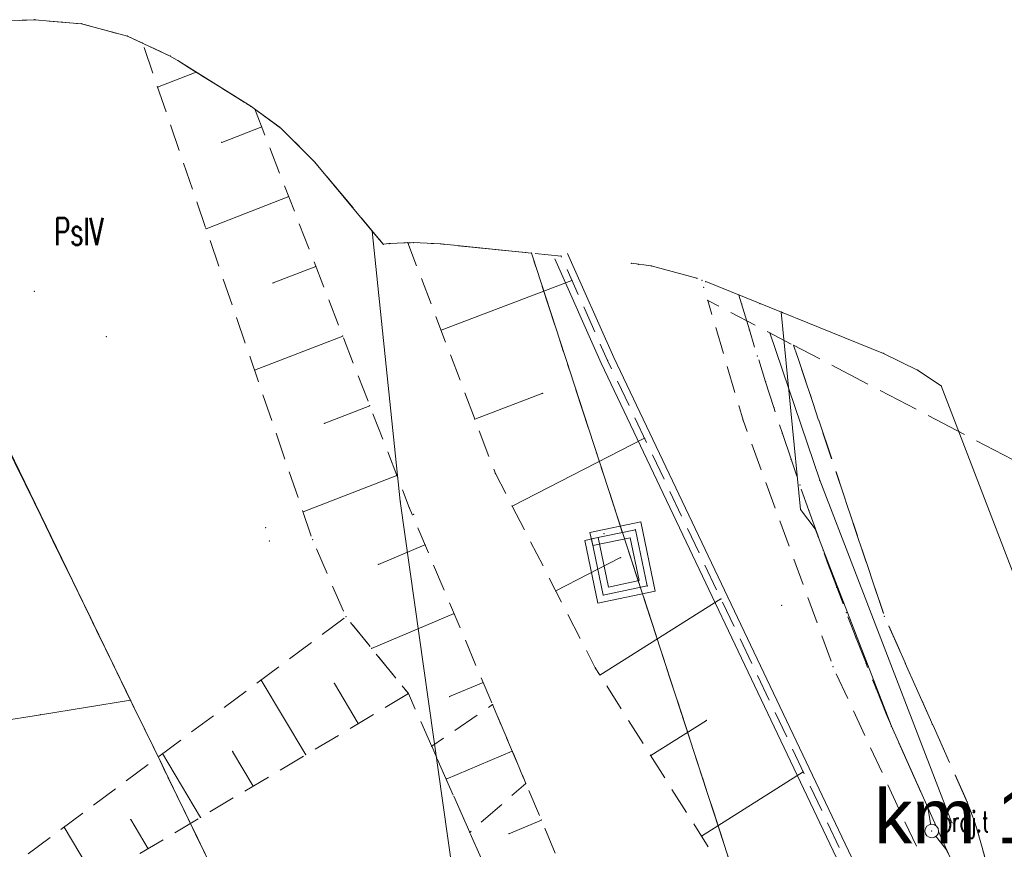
# Model space of a CAD drawing. Header units: metres. Extents: x 7422311 to 7422914, y 5495352 to 5495886.
# Tile 20 of 22: x 7422410 to 7422446, y 5495856 to 5495886. Entities that reach past the tile are written whole.
import ezdxf
from ezdxf.enums import TextEntityAlignment as Align

# ---------------------------------------------------------------- set-up
doc = ezdxf.new("R2010")
doc.units = ezdxf.units.M
doc.set_wipeout_variables(frame=1)
for name, pattern in [('L_0_03', [1, 0.5, -0.5]), ('L_0_04', [1.5, 1, -0.5]), ('L_0_06', [2, 1.5, -0.5]), ('L_2_50', [2.5, 2, -0.5])]:
    doc.linetypes.add(name, pattern=pattern)
doc.layers.get('0').update_dxf_attribs({"linetype": 'CONTINUOUS', "lineweight": 18})
for name, color, linetype, lineweight in [('EGB_DzialkaEwidencyjna', 7, 'CONTINUOUS', 18), ('EGB_KonturKlasyfikacyjny', 96, 'CONTINUOUS', 18), ('EGB_KonturUzytkuGruntowego', 96, 'CONTINUOUS', 18), ('GES_InneUrzadzeniaTowarzyszac3', 7, 'CONTINUOUS', 18), ('GES_PrzewodTelekomunikacyjny_P', 7, 'CONTINUOUS', 18), ('GES_UrzadzeniaTowarzyszczaceL1', 7, 'CONTINUOUS', 18), ('KR_ObiektKarto', 7, 'CONTINUOUS', 18), ('M_projekt', 134, 'CONTINUOUS', 0), ('OT_Budowle', 7, 'CONTINUOUS', 18), ('OT_Komunikacja', 7, 'CONTINUOUS', 18), ('OT_Skarpa', 7, 'CONTINUOUS', 18), ('OT_ZagospodarowanieTerenu', 7, 'CONTINUOUS', 18)]:
    doc.layers.add(name, color=color, linetype=linetype, lineweight=lineweight)
doc.styles.get("Standard").update_dxf_attribs({"font": 'simplex.shx'})
doc.linetypes.add('L_0_29_SHX', pattern='A,0,-0.25,-0.5,-0.5,-0.5,-0.5,-0.5,-0.5,-0.5,-0.5,[2,mapa_aktualana_poszerzona1.shx,S=0.05,R=0,X=0,Y=0],-0.5,[3,mapa_aktualana_poszerzona1.shx,S=0.05,R=0,X=0,Y=0],-0.25', length=5)
doc.linetypes.add('L_0_A0_SHX', pattern='A,0,-0.25,-0.5,-0.5,-0.5,[4,mapa_aktualana_poszerzona1.shx,S=0.05,R=0,X=0,Y=0],-0.5,-0.5,-0.5,-0.25', length=3.5)

# ---------------------------------------------------------------- blocks, each defined once
blk = doc.blocks.new('L_0_02_1')
at = {"color": 0}
blk.add_point((0, 0), dxfattribs=at)
blk = doc.blocks.new('L_0_02_2')
at = {"color": 0}
blk.add_point((0, 0), dxfattribs=at)
blk = doc.blocks.new('L_0_29_1')
at = {"color": 0, "linetype": 'Continuous', "lineweight": 13, "flags": 128}
blk.add_lwpolyline([(0, -0.5), (0, 0.5)], dxfattribs=at)
blk = doc.blocks.new('L_0_29_2')
at = {"color": 0, "linetype": 'Continuous', "lineweight": 13, "flags": 128}
blk.add_lwpolyline([(0, 0.5), (0, -0.5)], dxfattribs=at)
blk = doc.blocks.new('SUPK_TPROJ')
at = {"color": 0, "linetype": 'Continuous', "lineweight": 18}
blk.add_wipeout([(0, -0.5), (0.25, -0.433), (0.433, -0.25), (0.5, 0), (0.433, 0.25), (0.25, 0.433), (0, 0.5), (-0.25, 0.433), (-0.433, 0.25), (-0.5, 0), (-0.433, -0.25), (-0.25, -0.433)], dxfattribs=at)
blk.add_circle((0, 0), 0.5, dxfattribs=at)

msp = doc.modelspace()

# ---------------------------------------------------------------- linework, layer by layer
for p in [(7422410.554, 5495886.227), (7422412.291, 5495886.075), (7422413.975, 5495885.624), (7422414.531, 5495885.365), (7422415.554, 5495884.888), (7422415.863, 5495884.702), (7422415.087, 5495883.744), (7422418.513, 5495883.042), (7422418.67, 5495882.928), (7422418.921, 5495882.28), (7422419.632, 5495882.228), (7422417.45, 5495881.71), (7422420.865, 5495880.995), (7422419.914, 5495879.716), (7422416.87, 5495878.536), (7422422.985, 5495878.451), (7422423.389, 5495877.967), (7422423.607, 5495877.987), (7422424.295, 5495878.018), (7422424.504, 5495878.027), (7422425.512, 5495877.976), (7422428.841, 5495877.639), (7422429.937, 5495877.528), (7422420.908, 5495877.152), (7422432.522, 5495877.266), (7422432.777, 5495877.231), (7422433.251, 5495877.165), (7422419.335, 5495876.542), (7422430.333, 5495876.637), (7422434.935, 5495876.714), (7422435.123, 5495876.642), (7422435.258, 5495876.59), (7422410.554, 5495876.227), (7422435.186, 5495876.386), (7422435.186, 5495876.386), (7422436.477, 5495876.098), (7422435.33, 5495875.898), (7422436.573, 5495875.771), (7422436.573, 5495875.771), (7422437.252, 5495875.785), (7422438.033, 5495875.47), (7422438.087, 5495875.448), (7422421.902, 5495874.588), (7422425.516, 5495874.807), (7422436.862, 5495874.814), (7422436.862, 5495874.814), (7422437.618, 5495874.703), (7422413.204, 5495874.567), (7422438.49, 5495874.248), (7422441.798, 5495873.95), (7422431.643, 5495873.694), (7422431.643, 5495873.694), (7422431.643, 5495873.694), (7422431.643, 5495873.694), (7422437.158, 5495873.858), (7422437.158, 5495873.858), (7422418.654, 5495873.329), (7422443.054, 5495873.338), (7422437.459, 5495872.905), (7422437.459, 5495872.905), (7422429.262, 5495872.486), (7422443.92, 5495872.751), (7422422.895, 5495872.024), (7422437.766, 5495871.953), (7422437.766, 5495871.953), (7422421.221, 5495871.375), (7422426.759, 5495871.535), (7422436.634, 5495871.493), (7422436.634, 5495871.493), (7422438.078, 5495871.003), (7422438.078, 5495871.003), (7422444.563, 5495871.076), (7422433.007, 5495870.827), (7422438.397, 5495870.055), (7422438.397, 5495870.055), (7422427.521, 5495869.529), (7422427.521, 5495869.529), (7422423.889, 5495869.459), (7422439.452, 5495869.281), (7422439.452, 5495869.281), (7422438.721, 5495869.11), (7422438.721, 5495869.11), (7422424.014, 5495868.507), (7422424.014, 5495868.507), (7422424.014, 5495868.507), (7422424.014, 5495868.507), (7422420.438, 5495868.122), (7422424.349, 5495868.274), (7422424.349, 5495868.274), (7422428.14, 5495868.325), (7422438.746, 5495868.201), (7422438.746, 5495868.201), (7422439.052, 5495868.166), (7422439.052, 5495868.166), (7422424.504, 5495868.027), (7422419.064, 5495867.537), (7422432.671, 5495867.462), (7422432.671, 5495867.462), (7422439.289, 5495867.497), (7422439.289, 5495867.497), (7422419.194, 5495867.047), (7422420.791, 5495867.09), (7422420.791, 5495867.09), (7422431.048, 5495867.121), (7422431.048, 5495867.121), (7422431.048, 5495867.121), (7422431.048, 5495867.121), (7422431.514, 5495867.317), (7422439.388, 5495867.224), (7422439.388, 5495867.224), (7422424.924, 5495866.912), (7422439.588, 5495866.702), (7422439.588, 5495866.702), (7422432.126, 5495866.438), (7422439.73, 5495866.284), (7422439.73, 5495866.284), (7422423.21, 5495866.187), (7422429.741, 5495865.212), (7422433.106, 5495865.397), (7422433.106, 5495865.397), (7422440.077, 5495865.346), (7422440.077, 5495865.346), (7422431.483, 5495865.055), (7422431.483, 5495865.055), (7422435.818, 5495864.919), (7422438.054, 5495864.677), (7422422.016, 5495864.259), (7422422.016, 5495864.259), (7422422.016, 5495864.259), (7422422.016, 5495864.259), (7422425.995, 5495864.379), (7422440.431, 5495864.411), (7422440.431, 5495864.411), (7422441.833, 5495864.275), (7422441.833, 5495864.275), (7422441.833, 5495864.275), (7422441.833, 5495864.275), (7422440.79, 5495863.478), (7422440.79, 5495863.478), (7422422.962, 5495863.097), (7422431.193, 5495862.386), (7422431.193, 5495862.386), (7422439.942, 5495862.418), (7422439.942, 5495862.418), (7422441.155, 5495862.547), (7422441.155, 5495862.547), (7422418.899, 5495861.932), (7422431.365, 5495862.113), (7422421.592, 5495861.808), (7422427.066, 5495861.846), (7422441.525, 5495861.618), (7422441.525, 5495861.618), (7422414.094, 5495861.187), (7422414.094, 5495861.187), (7422414.094, 5495861.187), (7422414.094, 5495861.187), (7422414.094, 5495861.187), (7422414.094, 5495861.187), (7422414.094, 5495861.187), (7422414.094, 5495861.187), (7422414.094, 5495861.187), (7422414.094, 5495861.187), (7422414.094, 5495861.187), (7422414.094, 5495861.187), (7422424.318, 5495861.43), (7422424.318, 5495861.43), (7422424.318, 5495861.43), (7422424.318, 5495861.43), (7422425.831, 5495861.324), (7422427.413, 5495861.026), (7422427.413, 5495861.026), (7422410.774, 5495860.657), (7422410.774, 5495860.657), (7422410.774, 5495860.657), (7422410.774, 5495860.657), (7422441.901, 5495860.691), (7422441.901, 5495860.691), (7422422.472, 5495860.331), (7422435.282, 5495860.444), (7422442.092, 5495860.229), (7422442.092, 5495860.229), (7422442.092, 5495860.229), (7422442.092, 5495860.229), (7422443.594, 5495860.307), (7422425.173, 5495859.496), (7422425.173, 5495859.496), (7422415.274, 5495859.225), (7422417.846, 5495859.303), (7422420.538, 5495859.18), (7422428.137, 5495859.313), (7422433.231, 5495859.152), (7422425.708, 5495858.287), (7422438.847, 5495858.554), (7422418.605, 5495858.028), (7422428.637, 5495858.13), (7422428.637, 5495858.13), (7422443.426, 5495857.236), (7422443.426, 5495857.236), (7422443.426, 5495857.236), (7422443.426, 5495857.236), (7422444.878, 5495857.442), (7422444.878, 5495857.442), (7422444.878, 5495857.442), (7422444.878, 5495857.442), (7422444.878, 5495857.442), (7422416.672, 5495856.877), (7422411.649, 5495856.518), (7422414.1, 5495856.799), (7422429.208, 5495856.78), (7422444.318, 5495856.68), (7422444.318, 5495856.68), (7422426.576, 5495856.326), (7422426.576, 5495856.326), (7422428.015, 5495856.276), (7422435.097, 5495856.191), (7422414.739, 5495855.726)]:
    msp.add_point(p)
at = {"layer": 'EGB_DzialkaEwidencyjna', "linetype": 'CONTINUOUS', "lineweight": 18}
for p, q in [((7422409.708, 5495886.191), (7422410.554, 5495886.227)), ((7422410.554, 5495886.227), (7422412.291, 5495886.075)), ((7422412.291, 5495886.075), (7422413.975, 5495885.624)), ((7422413.975, 5495885.624), (7422415.554, 5495884.888)), ((7422415.554, 5495884.888), (7422415.863, 5495884.702)), ((7422415.863, 5495884.702), (7422418.513, 5495883.042)), ((7422418.513, 5495883.042), (7422419.632, 5495882.228)), ((7422419.632, 5495882.228), (7422420.865, 5495880.995)), ((7422420.865, 5495880.995), (7422422.985, 5495878.451)), ((7422404.664, 5495880.557), (7422414.094, 5495861.187)), ((7422414.094, 5495861.187), (7422404.664, 5495880.557)), ((7422422.985, 5495878.451), (7422424.014, 5495868.507)), ((7422424.014, 5495868.507), (7422422.985, 5495878.451)), ((7422422.985, 5495878.451), (7422423.389, 5495877.967)), ((7422423.389, 5495877.967), (7422423.607, 5495877.987)), ((7422423.607, 5495877.987), (7422424.504, 5495878.027)), ((7422424.504, 5495878.027), (7422425.512, 5495877.976)), ((7422425.512, 5495877.976), (7422428.841, 5495877.639)), ((7422428.841, 5495877.639), (7422436.274, 5495854.847)), ((7422432.522, 5495877.266), (7422433.251, 5495877.165)), ((7422433.251, 5495877.165), (7422434.935, 5495876.714)), ((7422435.258, 5495876.59), (7422441.798, 5495873.95)), ((7422441.798, 5495873.95), (7422443.054, 5495873.338)), ((7422443.054, 5495873.338), (7422443.92, 5495872.751)), ((7422449.334, 5495858.657), (7422443.92, 5495872.751)), ((7422424.014, 5495868.507), (7422427.974, 5495840.537)), ((7422427.974, 5495840.537), (7422424.014, 5495868.507)), ((7422414.094, 5495861.187), (7422410.774, 5495860.657)), ((7422410.774, 5495860.657), (7422414.094, 5495861.187)), ((7422410.774, 5495860.657), (7422380.514, 5495855.787)), ((7422380.514, 5495855.787), (7422410.774, 5495860.657))]:
    msp.add_line(p, q, dxfattribs=at)
at = {"layer": 'EGB_KonturKlasyfikacyjny', "color": 82, "linetype": 'L_0_06', "lineweight": 18, "flags": 128}
for points in [[(7422437.514, 5495851.047), (7422437.034, 5495846.407), (7422421.264, 5495836.167), (7422407.684, 5495830.107), (7422388.214, 5495839.107), (7422387.604, 5495840.237), (7422400.594, 5495844.677), (7422405.374, 5495846.557), (7422418.654, 5495851.807), (7422414.094, 5495861.187), (7422404.664, 5495880.557), (7422391.804, 5495874.697), (7422395.924, 5495878.527), (7422400.263, 5495883.771), (7422403.39, 5495885.129), (7422403.954, 5495885.354), (7422405.638, 5495885.805), (7422406.528, 5495885.921), (7422409.708, 5495886.191), (7422410.554, 5495886.227), (7422412.291, 5495886.075), (7422413.975, 5495885.624), (7422415.554, 5495884.888), (7422415.863, 5495884.702), (7422418.513, 5495883.042), (7422419.632, 5495882.228), (7422420.865, 5495880.995), (7422423.389, 5495877.967), (7422423.607, 5495877.987), (7422424.504, 5495878.027), (7422425.512, 5495877.976), (7422428.841, 5495877.639), (7422436.274, 5495854.847)], [(7422418.654, 5495851.807), (7422405.374, 5495846.557), (7422400.594, 5495844.677), (7422387.604, 5495840.237), (7422380.514, 5495855.787), (7422377.804, 5495861.727), (7422391.804, 5495874.697), (7422404.664, 5495880.557), (7422414.094, 5495861.187)]]:
    msp.add_lwpolyline(points, close=True, dxfattribs=at)
at = {"layer": 'EGB_KonturUzytkuGruntowego', "color": 96, "linetype": 'L_0_03', "lineweight": 18, "flags": 128}
for points in [[(7422437.514, 5495851.047), (7422437.034, 5495846.407), (7422421.264, 5495836.167), (7422407.684, 5495830.107), (7422388.214, 5495839.107), (7422387.604, 5495840.237), (7422400.594, 5495844.677), (7422405.374, 5495846.557), (7422418.654, 5495851.807), (7422414.094, 5495861.187), (7422404.664, 5495880.557), (7422391.804, 5495874.697), (7422395.924, 5495878.527), (7422400.263, 5495883.771), (7422403.39, 5495885.129), (7422403.954, 5495885.354), (7422405.638, 5495885.805), (7422406.528, 5495885.921), (7422409.708, 5495886.191), (7422410.554, 5495886.227), (7422412.291, 5495886.075), (7422413.975, 5495885.624), (7422415.554, 5495884.888), (7422415.863, 5495884.702), (7422418.513, 5495883.042), (7422419.632, 5495882.228), (7422420.865, 5495880.995), (7422423.389, 5495877.967), (7422423.607, 5495877.987), (7422424.504, 5495878.027), (7422425.512, 5495877.976), (7422428.841, 5495877.639), (7422436.274, 5495854.847)], [(7422418.654, 5495851.807), (7422405.374, 5495846.557), (7422400.594, 5495844.677), (7422387.604, 5495840.237), (7422380.514, 5495855.787), (7422377.804, 5495861.727), (7422391.804, 5495874.697), (7422404.664, 5495880.557), (7422414.094, 5495861.187)]]:
    msp.add_lwpolyline(points, close=True, dxfattribs=at)
at = {"layer": 'GES_InneUrzadzeniaTowarzyszac3', "color": 30}
msp.add_point((7422443.573, 5495856.376), dxfattribs=at)
at = {"layer": 'GES_PrzewodTelekomunikacyjny_P', "color": 30, "linetype": 'L_2_50', "lineweight": 18, "flags": 128}
msp.add_lwpolyline([(7422436.477, 5495876.098), (7422436.573, 5495875.771), (7422436.862, 5495874.814), (7422437.158, 5495873.858), (7422437.459, 5495872.905), (7422437.766, 5495871.953), (7422438.078, 5495871.003), (7422438.397, 5495870.055), (7422438.721, 5495869.11), (7422439.052, 5495868.166), (7422439.388, 5495867.224), (7422439.73, 5495866.284), (7422440.077, 5495865.346), (7422440.431, 5495864.411), (7422440.79, 5495863.478), (7422441.155, 5495862.547), (7422441.525, 5495861.618), (7422441.901, 5495860.691), (7422442.092, 5495860.229), (7422443.426, 5495857.236), (7422443.573, 5495856.376), (7422444.114, 5495855.681), (7422463.428, 5495812.366)], dxfattribs=at)
at = {"layer": 'GES_UrzadzeniaTowarzyszczaceL1', "color": 7, "linetype": 'Continuous', "lineweight": 18, "flags": 128}
msp.add_lwpolyline([(7422438.033, 5495875.47), (7422438.746, 5495868.201), (7422439.289, 5495867.497), (7422439.588, 5495866.702), (7422442.092, 5495860.229), (7422443.426, 5495857.236), (7422463.428, 5495812.366), (7422463.88, 5495811.622)], dxfattribs=at)
at = {"layer": 'KR_ObiektKarto', "linetype": 'Continuous', "lineweight": 18, "flags": 128}
for points in [[(7422416.511, 5495884.296), (7422415.087, 5495883.744)], [(7422418.921, 5495882.28), (7422417.45, 5495881.71)], [(7422419.914, 5495879.716), (7422416.87, 5495878.536)], [(7422420.908, 5495877.152), (7422419.335, 5495876.542)], [(7422425.516, 5495874.807), (7422430.333, 5495876.637)], [(7422421.902, 5495874.588), (7422418.654, 5495873.329)], [(7422426.759, 5495871.535), (7422429.262, 5495872.486)], [(7422422.895, 5495872.024), (7422421.221, 5495871.375)], [(7422428.14, 5495868.325), (7422433.007, 5495870.827)], [(7422423.889, 5495869.459), (7422420.438, 5495868.122)], [(7422424.924, 5495866.912), (7422423.21, 5495866.187)], [(7422429.741, 5495865.212), (7422432.126, 5495866.438)], [(7422431.365, 5495862.113), (7422435.818, 5495864.919)], [(7422425.995, 5495864.379), (7422422.962, 5495863.097)], [(7422420.538, 5495859.18), (7422418.899, 5495861.932)], [(7422422.472, 5495860.331), (7422421.592, 5495861.808)], [(7422427.066, 5495861.846), (7422425.831, 5495861.324)], [(7422433.231, 5495859.152), (7422435.282, 5495860.444)], [(7422416.672, 5495856.877), (7422415.274, 5495859.225)], [(7422418.605, 5495858.028), (7422417.846, 5495859.303)], [(7422428.137, 5495859.313), (7422425.708, 5495858.287)], [(7422435.097, 5495856.191), (7422438.847, 5495858.554)], [(7422412.806, 5495854.575), (7422411.649, 5495856.518)], [(7422414.739, 5495855.726), (7422414.1, 5495856.799)], [(7422429.208, 5495856.78), (7422428.015, 5495856.276)]]:
    msp.add_lwpolyline(points, dxfattribs=at)
at = {"layer": 'OT_Budowle', "linetype": 'CONTINUOUS', "lineweight": 18}
for p, q in [((7422432.864, 5495867.758), (7422430.997, 5495867.365)), ((7422433.402, 5495865.204), (7422432.864, 5495867.758)), ((7422430.804, 5495867.069), (7422431.29, 5495864.759)), ((7422432.478, 5495867.166), (7422431.1, 5495866.876)), ((7422431.293, 5495867.172), (7422431.676, 5495865.351)), ((7422432.81, 5495865.59), (7422432.478, 5495867.166)), ((7422431.676, 5495865.351), (7422432.81, 5495865.59)), ((7422431.29, 5495864.759), (7422433.402, 5495865.204))]:
    msp.add_line(p, q, dxfattribs=at)
at = {"layer": 'OT_Budowle', "linetype": 'L_0_29_SHX', "lineweight": 18}
for p, q in [((7422432.671, 5495867.462), (7422431.048, 5495867.121)), ((7422433.106, 5495865.397), (7422432.671, 5495867.462)), ((7422431.048, 5495867.121), (7422431.483, 5495865.055)), ((7422431.483, 5495865.055), (7422433.106, 5495865.397))]:
    msp.add_line(p, q, dxfattribs=at)
at = {"layer": 'OT_Komunikacja', "linetype": 'CONTINUOUS', "lineweight": 18}
for p, q in [((7422431.87, 5495873.799), (7422430.166, 5495877.63)), ((7422431.415, 5495873.59), (7422429.709, 5495877.427)), ((7422439.452, 5495869.281), (7422437.618, 5495874.703)), ((7422440.688, 5495854.104), (7422431.415, 5495873.59)), ((7422441.174, 5495854.246), (7422431.87, 5495873.799)), ((7422444.318, 5495856.68), (7422439.452, 5495869.281))]:
    msp.add_line(p, q, dxfattribs=at)
at = {"layer": 'OT_Komunikacja', "linetype": 'L_0_A0_SHX', "lineweight": 18}
for p, q in [((7422439.452, 5495869.281), (7422437.618, 5495874.703)), ((7422444.318, 5495856.68), (7422439.452, 5495869.281))]:
    msp.add_line(p, q, dxfattribs=at)
at = {"layer": 'OT_Komunikacja', "color": 7, "linetype": 'L_0_04', "lineweight": 18, "flags": 128}
msp.add_lwpolyline([(7422445.834, 5495853.687, -0.065024), (7422445.793, 5495849.813), (7422439.942, 5495862.418), (7422436.634, 5495871.493), (7422435.33, 5495875.898), (7422438.49, 5495874.248), (7422441.833, 5495864.275), (7422444.878, 5495857.442, -0.065024)], format="xyb", close=True, dxfattribs=at)
at = {"layer": 'OT_Komunikacja', "color": 7, "linetype": 'L_0_06', "lineweight": 18, "flags": 128}
msp.add_lwpolyline([(7422433.214, 5495826.447), (7422429.134, 5495832.847), (7422432.344, 5495833.817, 0.075137), (7422438.768, 5495838.036, 0.075137), (7422443.658, 5495843.966, 0.117876), (7422445.879, 5495850.558, 0.117875), (7422444.878, 5495857.442), (7422441.833, 5495864.275), (7422438.49, 5495874.248), (7422447.854, 5495869.357), (7422449.827, 5495866.426), (7422450.792, 5495863.56), (7422456.474, 5495852.397), (7422449.674, 5495846.137), (7422449.124, 5495845.357), (7422447.614, 5495842.727), (7422446.524, 5495841.037), (7422445.104, 5495838.997), (7422443.104, 5495836.687), (7422442.894, 5495836.317), (7422442.904, 5495835.857), (7422443.224, 5495835.547), (7422443.654, 5495835.437), (7422446.594, 5495828.627)], format="xyb", close=True, dxfattribs=at)
at = {"layer": 'OT_Skarpa', "color": 7, "linetype": 'L_0_04', "lineweight": 18, "flags": 128}
for points in [[(7422432.649, 5495842.418), (7422428.101, 5495840.149), (7422431.367, 5495843.718), (7422431.378, 5495845.473), (7422424.318, 5495861.43), (7422422.016, 5495864.259), (7422420.791, 5495867.09), (7422414.531, 5495885.365), (7422415.554, 5495884.888), (7422415.863, 5495884.702), (7422418.513, 5495883.042), (7422418.67, 5495882.928), (7422424.349, 5495868.274), (7422433.897, 5495845.69)], [(7422424.504, 5495878.027), (7422425.512, 5495877.976), (7422429.937, 5495877.528), (7422431.643, 5495873.694), (7422440.931, 5495854.175), (7422441.643, 5495848.476), (7422439.284, 5495843.24), (7422435.916, 5495839.632), (7422431.953, 5495836.689), (7422428.044, 5495834.827), (7422427.704, 5495835.617), (7422433.926, 5495839.424), (7422436.144, 5495841.625), (7422438.675, 5495844.866), (7422438.758, 5495847.352), (7422436.784, 5495853.513), (7422431.193, 5495862.386), (7422427.521, 5495869.529), (7422424.295, 5495878.018)], [(7422424.318, 5495861.43), (7422411.839, 5495853.999), (7422409.538, 5495854.942), (7422422.016, 5495864.259)]]:
    msp.add_lwpolyline(points, close=True, dxfattribs=at)
at = {"layer": 'OT_ZagospodarowanieTerenu', "color": 7, "linetype": 'L_0_04', "lineweight": 18, "flags": 128}
msp.add_lwpolyline([(7422426.576, 5495856.326), (7422425.173, 5495859.496), (7422427.413, 5495861.026), (7422428.637, 5495858.13)], close=True, dxfattribs=at)

# ---------------------------------------------------------------- block references
at = {"layer": 'EGB_DzialkaEwidencyjna', "color": 7, "linetype": 'Continuous'}
for name, p, xscale, yscale, zscale, rotation in [('L_0_02_2', (7422410.554, 5495886.227), 0.4999999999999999, 0.4999999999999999, 0.4999999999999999, 182.4299999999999), ('L_0_02_1', (7422410.554, 5495886.227), 0.5, 0.5, 0.5, 355), ('L_0_02_2', (7422412.291, 5495886.075), 0.5, 0.5, 0.5, 175), ('L_0_02_1', (7422412.291, 5495886.075), 0.5, 0.5, 0.5, 345), ('L_0_02_2', (7422413.975, 5495885.624), 0.5, 0.5, 0.5, 165), ('L_0_02_1', (7422413.975, 5495885.624), 0.5, 0.5, 0.5, 335), ('L_0_02_2', (7422415.554, 5495884.888), 0.5, 0.5, 0.5, 155), ('L_0_02_1', (7422415.554, 5495884.888), 0.5, 0.5, 0.5, 328.97), ('L_0_02_2', (7422415.863, 5495884.702), 0.5, 0.5, 0.5, 148.97), ('L_0_02_1', (7422415.863, 5495884.702), 0.5, 0.5, 0.5, 327.9400000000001), ('L_0_02_2', (7422418.513, 5495883.042), 0.5, 0.5, 0.5, 147.94), ('L_0_02_1', (7422418.513, 5495883.042), 0.5, 0.5, 0.5, 323.97), ('L_0_02_2', (7422419.632, 5495882.228), 0.5, 0.5, 0.5, 143.97), ('L_0_02_1', (7422419.632, 5495882.228), 0.5, 0.5, 0.5, 315), ('L_0_02_2', (7422420.865, 5495880.995), 0.5, 0.5, 0.5, 135), ('L_0_02_1', (7422420.865, 5495880.995), 0.5, 0.5, 0.5, 309.81), ('L_0_02_2', (7422422.985, 5495878.451), 0.4999999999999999, 0.4999999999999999, 0.4999999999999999, 129.81), ('L_0_02_1', (7422422.985, 5495878.451), 0.5, 0.5, 0.5, 275.91), ('L_0_02_2', (7422422.985, 5495878.451), 0.5, 0.5, 0.5, 275.91), ('L_0_02_1', (7422422.985, 5495878.451), 0.5, 0.5, 0.5, 309.81), ('L_0_02_2', (7422423.389, 5495877.967), 0.4999999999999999, 0.4999999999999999, 0.4999999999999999, 129.81), ('L_0_02_1', (7422423.389, 5495877.967), 0.5, 0.5, 0.5, 5.150000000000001), ('L_0_02_2', (7422423.607, 5495877.987), 0.5, 0.5, 0.5, 185.1499999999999), ('L_0_02_1', (7422423.607, 5495877.987), 0.5, 0.5, 0.5, 2.569999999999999), ('L_0_02_2', (7422424.504, 5495878.027), 0.5, 0.5, 0.5, 182.57), ('L_0_02_1', (7422424.504, 5495878.027), 0.5, 0.5, 0.5, 357.11), ('L_0_02_2', (7422425.512, 5495877.976), 0.5, 0.5, 0.5, 177.11), ('L_0_02_1', (7422425.512, 5495877.976), 0.4999999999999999, 0.4999999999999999, 0.4999999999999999, 354.22), ('L_0_02_2', (7422428.841, 5495877.639), 0.5, 0.5, 0.5, 174.22), ('L_0_02_1', (7422428.841, 5495877.639), 0.5, 0.5, 0.5, 288.06), ('L_0_02_2', (7422428.841, 5495877.639), 0.5, 0.5, 0.5, 288.06), ('L_0_02_1', (7422428.841, 5495877.639), 0.4999999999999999, 0.4999999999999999, 0.4999999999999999, 354.22), ('L_0_02_2', (7422432.522, 5495877.266), 0.5, 0.5, 0.5, 174.22), ('L_0_02_1', (7422432.522, 5495877.266), 0.5, 0.5, 0.5, 352.11), ('L_0_02_2', (7422432.777, 5495877.231), 0.5, 0.5, 0.5, 172.11), ('L_0_02_1', (7422432.777, 5495877.231), 0.5, 0.5, 0.5, 332.43), ('L_0_02_2', (7422444.563, 5495871.076), 0.5, 0.5, 0.5, 152.43), ('L_0_02_1', (7422444.563, 5495871.076), 0.4999999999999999, 0.4999999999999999, 0.4999999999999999, 291.02), ('L_0_02_2', (7422424.014, 5495868.507), 0.4999999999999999, 0.4999999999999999, 0.4999999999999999, 95.91000000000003), ('L_0_02_1', (7422424.014, 5495868.507), 0.4999999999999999, 0.4999999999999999, 0.4999999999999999, 278.06), ('L_0_02_2', (7422424.014, 5495868.507), 0.4999999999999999, 0.4999999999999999, 0.4999999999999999, 278.06), ('L_0_02_1', (7422424.014, 5495868.507), 0.4999999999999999, 0.4999999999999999, 0.4999999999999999, 95.91000000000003), ('L_0_02_2', (7422414.094, 5495861.187), 0.5, 0.5, 0.5, 115.96), ('L_0_02_1', (7422414.094, 5495861.187), 0.5, 0.5, 0.5, 189.07), ('L_0_02_2', (7422414.094, 5495861.187), 0.5, 0.5, 0.5, 189.07), ('L_0_02_1', (7422414.094, 5495861.187), 0.5, 0.5, 0.5, 115.96), ('L_0_02_1', (7422410.774, 5495860.657), 0.4999999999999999, 0.4999999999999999, 0.4999999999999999, 189.14), ('L_0_02_2', (7422410.774, 5495860.657), 0.5, 0.5, 0.5, 9.069999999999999), ('L_0_02_2', (7422410.774, 5495860.657), 0.4999999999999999, 0.4999999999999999, 0.4999999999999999, 189.14), ('L_0_02_1', (7422410.774, 5495860.657), 0.5, 0.5, 0.5, 9.069999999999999)]:
    msp.add_blockref(name, p, dxfattribs=dict(at, xscale=xscale, yscale=yscale, zscale=zscale, rotation=rotation))
at = {"layer": 'OT_Budowle', "color": 7, "linetype": 'Continuous', "xscale": 0.5, "yscale": 0.5, "zscale": 0.5}
for name, rotation in [('L_0_29_2', 11.89), ('L_0_29_1', 281.89)]:
    msp.add_blockref(name, (7422431.048, 5495867.121), dxfattribs=dict(at, rotation=rotation))

# ---------------------------------------------------------------- texts
at = {"layer": 'EGB_KonturKlasyfikacyjny', "color": 82, "lineweight": 20, "width": 0.66}
msp.add_text('PsIV', height=1, dxfattribs=at).set_placement((7422411.28, 5495878.934), align=Align.TOP_LEFT)
at = {"layer": 'EGB_KonturUzytkuGruntowego', "color": 96, "lineweight": 20, "width": 0.66}
msp.add_text('Ps', height=1, dxfattribs=at).set_placement((7422411.28, 5495878.934), align=Align.TOP_LEFT)

# ---------------------------------------------------------------- next in the draw order: block references
at = {"layer": 'GES_InneUrzadzeniaTowarzyszac3', "color": 30, "linetype": 'Continuous', "xscale": 0.5, "yscale": 0.5, "zscale": 0.5}
msp.add_blockref('SUPK_TPROJ', (7422443.573, 5495856.376), dxfattribs=at)

# ---------------------------------------------------------------- next in the draw order: linework, layer by layer
msp.add_point((7422443.573, 5495856.376))
msp.add_point((7422443.573, 5495856.376))

# ---------------------------------------------------------------- next in the draw order: texts
at = {"layer": 'GES_InneUrzadzeniaTowarzyszac3', "color": 30, "lineweight": 15, "width": 0.66}
msp.add_text('proj.t', height=0.75, dxfattribs=at).set_placement((7422443.914, 5495856.122), align=Align.BOTTOM_LEFT)
at = {"layer": 'M_projekt', "linetype": 'Continuous', "insert": (7422441.461, 5495857.919), "char_height": 2, "width": 12.38343, "attachment_point": 1}
msp.add_mtext('{\\fArial|b0|i0|c238|p34;\\C5;km 1+590}', dxfattribs=at)

doc.saveas('drawing.dxf')
